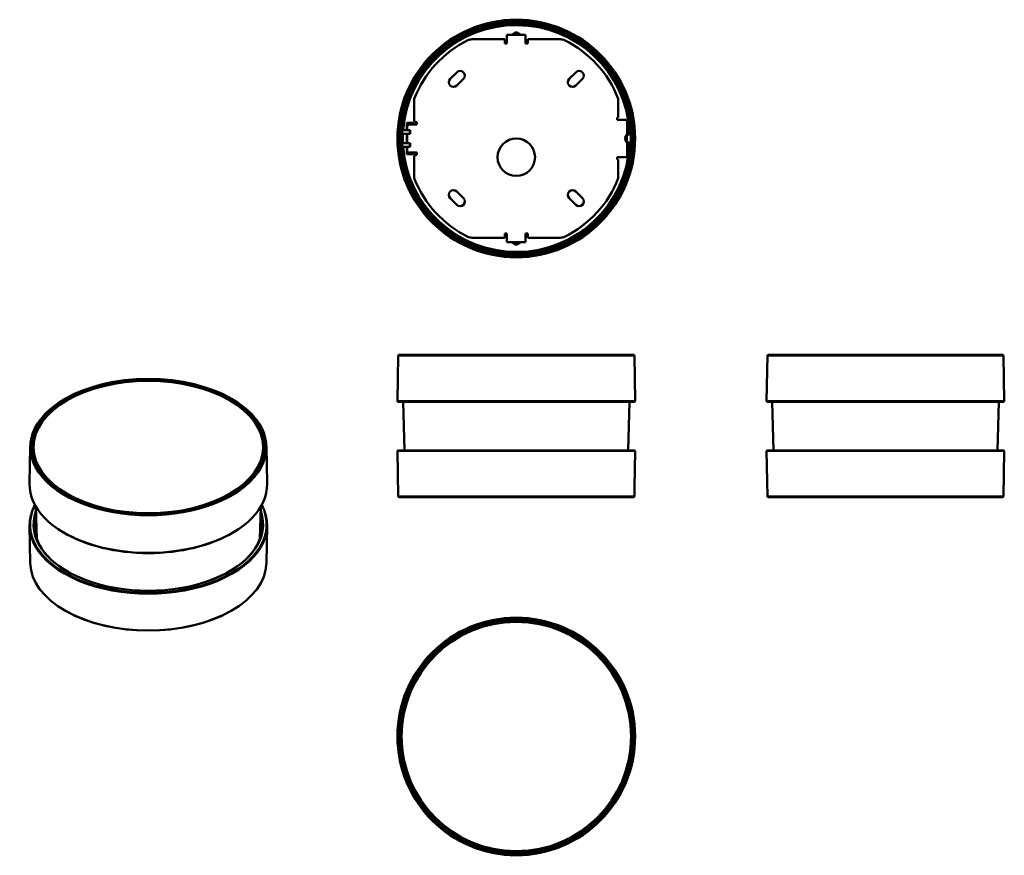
# Model space of a CAD drawing. Header units: millimetres. Extents: x 34 to 560, y 99 to 545.
import ezdxf

# ---------------------------------------------------------------- set-up
doc = ezdxf.new("R2010")
doc.units = ezdxf.units.MM
doc.header["$LTSCALE"] = 2
doc.layers.add('Visibile (ISO)', color=7, linetype='Continuous', lineweight=50)

msp = doc.modelspace()

# ---------------------------------------------------------------- linework, layer by layer
at = {"layer": 'Visibile (ISO)'}
for p, q in [((294.58, 537.32), (294.58, 535.51)), ((304.58, 537.32), (294.58, 537.32)), ((304.58, 535.51), (304.58, 537.32)), ((293.38, 534.93), (275.95, 534.93)), ((293.38, 532.65), (293.38, 534.93)), ((294.58, 532.65), (293.38, 532.65)), ((294.58, 533.25), (294.58, 535.51)), ((294.58, 533.25), (294.58, 532.65)), ((304.58, 535.51), (304.58, 533.25)), ((304.58, 532.65), (304.58, 533.25)), ((305.78, 532.65), (304.58, 532.65)), ((323.21, 534.93), (305.78, 534.93)), ((305.78, 534.93), (305.78, 532.65)), ((264.23, 513.75), (267.76, 517.29)), ((327.86, 513.75), (331.4, 517.29)), ((271.3, 513.75), (267.76, 510.22)), ((334.94, 513.75), (331.4, 510.22)), ((245.08, 503.19), (245.08, 491.63)), ((354.08, 493.13), (354.08, 503.19)), ((241.02, 490.23), (241.02, 486.43)), ((244.62, 490.23), (241.02, 490.23)), ((241.02, 490.23), (241.3, 489.95)), ((241.3, 486.43), (241.3, 489.95)), ((241.3, 489.95), (244.34, 489.95)), ((241.68, 489.43), (243.67, 489.43)), ((245.92, 489.43), (243.67, 489.43)), ((244.34, 489.95), (244.62, 490.23)), ((244.34, 489.95), (244.34, 489.43)), ((244.62, 489.43), (244.62, 490.23)), ((246.52, 489.43), (245.92, 489.43)), ((246.08, 490.63), (246.52, 490.63)), ((246.52, 490.63), (246.52, 489.43)), ((353.48, 491.93), (353.48, 493.13)), ((353.48, 493.13), (354.08, 493.13)), ((354.08, 491.93), (353.48, 491.93)), ((355.99, 491.93), (354.08, 491.93)), ((355.99, 491.93), (358.35, 491.93)), ((358.85, 490.93), (358.85, 483.93)), ((238.55, 484.43), (242.75, 484.43)), ((238.67, 486.43), (242.75, 486.43)), ((241.02, 484.43), (241.02, 479.43)), ((241.3, 479.43), (241.3, 484.43)), ((241.33, 486.43), (241.33, 488.43)), ((241.33, 479.43), (241.33, 484.43)), ((242.75, 486.43), (242.95, 486.43)), ((242.75, 484.43), (242.75, 486.43)), ((242.95, 484.43), (242.75, 484.43)), ((242.95, 486.43), (242.95, 484.43)), ((358.85, 486.18), (358.88, 486.18)), ((360.52, 485.64), (360.51, 485.64)), ((360.54, 485.64), (360.52, 485.64)), ((360.52, 485.33), (360.57, 485.33)), ((238.55, 479.43), (242.75, 479.43)), ((242.95, 479.43), (242.75, 479.43)), ((242.75, 479.43), (242.75, 477.43)), ((242.95, 477.43), (242.95, 479.43)), ((357.77, 482.43), (358.63, 483.93)), ((357.77, 481.43), (357.77, 482.43)), ((357.77, 481.43), (358.63, 479.93)), ((358.63, 483.93), (358.63, 479.93)), ((358.63, 483.93), (359.53, 483.93)), ((358.63, 479.93), (359.53, 479.93)), ((358.85, 479.93), (358.85, 472.93)), ((362.77, 483.19), (362.68, 483.34)), ((362.77, 480.67), (362.68, 480.52)), ((362.77, 483.19), (362.77, 480.67)), ((238.67, 477.43), (242.75, 477.43)), ((241.02, 477.43), (241.02, 473.63)), ((241.02, 473.63), (241.3, 473.91)), ((241.02, 473.63), (244.62, 473.63)), ((241.3, 473.91), (241.3, 477.43)), ((244.34, 473.91), (241.3, 473.91)), ((241.33, 475.43), (241.33, 477.43)), ((243.67, 474.43), (241.68, 474.43)), ((242.75, 477.43), (242.95, 477.43)), ((243.67, 474.43), (245.92, 474.43)), ((244.34, 474.43), (244.34, 473.91)), ((244.62, 473.63), (244.34, 473.91)), ((244.62, 473.63), (244.62, 474.43)), ((245.92, 474.43), (246.52, 474.43)), ((246.52, 474.43), (246.52, 473.23)), ((358.88, 477.68), (358.85, 477.68)), ((360.51, 478.22), (360.52, 478.22)), ((360.57, 478.53), (360.52, 478.53)), ((360.52, 478.22), (360.54, 478.22)), ((245.08, 472.23), (245.08, 460.67)), ((246.52, 473.23), (246.08, 473.23)), ((353.48, 470.73), (353.48, 471.93)), ((353.48, 471.93), (354.08, 471.93)), ((354.08, 470.73), (353.48, 470.73)), ((354.08, 471.93), (355.99, 471.93)), ((354.08, 460.67), (354.08, 470.73)), ((358.35, 471.93), (355.99, 471.93)), ((267.76, 453.65), (271.3, 450.11)), ((331.4, 453.65), (334.94, 450.11)), ((267.76, 446.58), (264.23, 450.11)), ((331.4, 446.58), (327.86, 450.11)), ((275.95, 428.93), (293.38, 428.93)), ((293.38, 428.93), (293.38, 431.21)), ((293.38, 431.21), (294.58, 431.21)), ((294.58, 431.21), (294.58, 430.61)), ((294.58, 430.61), (294.58, 428.36)), ((294.58, 426.54), (294.58, 428.36)), ((304.58, 426.54), (294.58, 426.54)), ((304.58, 430.61), (304.58, 431.21)), ((304.58, 431.21), (305.78, 431.21)), ((304.58, 428.36), (304.58, 430.61)), ((304.58, 428.36), (304.58, 426.54)), ((305.78, 431.21), (305.78, 428.93)), ((305.78, 428.93), (323.21, 428.93)), ((236.51, 365.99), (236.09, 341.59)), ((236.82, 366.29), (236.51, 365.99)), ((362.65, 365.99), (236.51, 365.99)), ((236.82, 366.29), (362.34, 366.29)), ((362.34, 366.29), (362.65, 365.99)), ((362.65, 365.99), (363.08, 341.59)), ((433.74, 365.99), (433.31, 341.59)), ((434.04, 366.29), (433.74, 365.99)), ((559.88, 365.99), (433.74, 365.99)), ((434.04, 366.29), (559.57, 366.29)), ((559.57, 366.29), (559.88, 365.99)), ((559.88, 365.99), (560.3, 341.59)), ((59.42, 343.36), (59.21, 343.25)), ((146.59, 343.36), (146.8, 343.25)), ((236.09, 341.59), (363.08, 341.59)), ((236.38, 341.29), (236.09, 341.59)), ((362.78, 341.29), (236.38, 341.29)), ((239.77, 315.29), (239.09, 341.29)), ((359.39, 315.29), (360.07, 341.29)), ((362.78, 341.29), (363.08, 341.59)), ((433.31, 341.59), (560.3, 341.59)), ((433.61, 341.29), (433.31, 341.59)), ((560.01, 341.29), (433.61, 341.29)), ((437, 315.29), (436.32, 341.29)), ((556.61, 315.29), (557.29, 341.29)), ((560.01, 341.29), (560.3, 341.59)), ((39.94, 317.49), (39.51, 297.58)), ((41.7, 316.07), (41.7, 317.05)), ((164.3, 316.07), (164.3, 317.05)), ((166.07, 317.49), (166.49, 297.58)), ((236.38, 315.29), (236.09, 314.99)), ((363.08, 314.99), (236.09, 314.99)), ((236.51, 290.59), (236.09, 314.99)), ((236.38, 315.29), (362.78, 315.29)), ((362.73, 295.41), (363.08, 314.99)), ((362.78, 315.29), (363.08, 314.99)), ((433.61, 315.29), (433.31, 314.99)), ((560.3, 314.99), (433.31, 314.99)), ((433.74, 290.59), (433.31, 314.99)), ((433.61, 315.29), (560.01, 315.29)), ((559.88, 290.59), (560.3, 314.99)), ((560.01, 315.29), (560.3, 314.99)), ((362.77, 295.04), (362.72, 295.12)), ((362.77, 295.04), (362.77, 292.53)), ((236.51, 290.59), (362.65, 290.59)), ((236.82, 290.29), (236.51, 290.59)), ((362.34, 290.29), (236.82, 290.29)), ((362.34, 290.29), (362.65, 290.59)), ((362.65, 290.59), (362.68, 292.16)), ((362.77, 292.53), (362.68, 292.37)), ((433.74, 290.59), (559.88, 290.59)), ((434.04, 290.29), (433.74, 290.59)), ((559.57, 290.29), (434.04, 290.29)), ((559.57, 290.29), (559.88, 290.59)), ((43.44, 267.82), (42.88, 285.34)), ((162.57, 267.82), (163.13, 285.34)), ((39.94, 255.03), (39.51, 274.95)), ((166.07, 255.03), (166.49, 274.95)), ((57.55, 271.52), (57.34, 271.65)), ((148.45, 271.52), (148.67, 271.65)), ((59.42, 229.16), (59.21, 229.28)), ((146.59, 229.16), (146.8, 229.28))]:
    msp.add_line(p, q, dxfattribs=at)
for centre, radius in [((299.58, 481.93), 63.49), ((299.58, 481.93), 63.07), ((299.58, 481.93), 62.76), ((299.58, 481.93), 61.74), ((299.58, 481.93), 61.64), ((299.58, 481.93), 61.62), ((299.58, 481.93), 61.12), ((299.58, 471.93), 10), ((299.58, 162.41), 63.49), ((299.58, 162.41), 63.07), ((299.58, 162.41), 62.76), ((299.58, 162.41), 61.74), ((299.58, 162.41), 61.64), ((299.58, 162.41), 61.62), ((299.58, 162.41), 61.3)]:
    msp.add_circle(centre, radius, dxfattribs=at)
for centre, radius, start, end in [((299.58, 481.93), 60.93, 3.5521, 175.7649), ((299.58, 481.93), 60.62, 3.5173, 175.7431), ((299.58, 536.43), 2.2, 23.9806, 156.0194), ((299.58, 536.43), 2, 26.5559, 153.4441), ((299.58, 481.93), 56.23, 88.9686, 91.0314), ((299.58, 481.93), 58.5, 116.2081, 158.6894), ((275.95, 529.93), 5, 90, 116.2081), ((323.21, 529.93), 5, 63.7919, 90), ((299.58, 481.93), 58.5, 21.3106, 63.7919), ((269.53, 515.52), 2.5, 315, 135), ((333.17, 515.52), 2.5, 315, 135), ((265.99, 511.98), 2.5, 135, 315), ((329.63, 511.98), 2.5, 135, 315), ((299.58, 481.93), 57.15, 171.9313, 172.4585), ((299.58, 481.93), 56.23, 171.7997, 172.3356), ((246.08, 491.63), 1, 180, 270), ((299.58, 481.93), 61.08, 175.775, 177.6543), ((299.58, 481.93), 60.93, 177.6486, 182.3514), ((299.58, 481.93), 60.62, 177.6366, 182.3634), ((299.58, 481.93), 59.39, 1.9299, 3.596), ((358.88, 485.68), 0.5, 3.6183, 90), ((299.58, 481.93), 59.92, 2.7507, 3.6183), ((299.58, 481.93), 59.92, 1.9127, 2.6171), ((299.58, 481.93), 59.99, 1.7895, 2.5399), ((299.58, 481.93), 60.3, 1.646, 2.5399), ((299.58, 481.93), 61.08, 1.6249, 3.1938), ((299.58, 481.93), 61.08, 182.3457, 184.225), ((299.58, 481.93), 59.39, 356.404, 358.0701), ((299.58, 481.93), 59.92, 356.3817, 357.2493), ((299.58, 481.93), 59.92, 357.3829, 358.0873), ((299.58, 481.93), 59.99, 357.4601, 358.2105), ((299.58, 481.93), 60.3, 357.4601, 358.354), ((299.58, 481.93), 61.08, 356.8062, 358.3751), ((299.58, 481.93), 60.93, 184.2351, 356.4479), ((299.58, 481.93), 60.62, 184.2569, 356.4827), ((299.58, 481.93), 57.15, 187.5415, 188.0687), ((299.58, 481.93), 56.23, 187.6644, 188.2003), ((358.88, 478.18), 0.5, 270, 356.3817), ((246.08, 472.23), 1, 90, 180), ((299.58, 481.93), 58.5, 201.3106, 243.7919), ((299.58, 481.93), 58.5, 296.2081, 338.6894), ((265.99, 451.88), 2.5, 45, 225), ((329.63, 451.88), 2.5, 45, 225), ((269.53, 448.34), 2.5, 225, 45), ((333.17, 448.34), 2.5, 225, 45), ((275.95, 433.93), 5, 243.7919, 270), ((299.58, 427.43), 2.2, 203.9806, 336.0194), ((299.58, 427.43), 2, 206.5559, 333.4441), ((323.21, 433.93), 5, 270, 296.2081), ((299.58, 481.93), 56.23, 268.9686, 271.0314)]:
    msp.add_arc(centre, radius, start, end, dxfattribs=at)
for centre, major_axis, ratio, start_param, end_param in [((241.68, 488.43), (0, 1), 0.34202, 0, 1.570796), ((358.35, 490.93), (0, 1), 0.5, 4.712389, 6.283185), ((299.58, 479.83), (0, -61.27), 0.999411, 1.660775, 1.665779), ((241.68, 475.43), (0, -1), 0.34202, 4.712389, 6.283185), ((299.58, 484.03), (0, 61.27), 0.999411, 4.617407, 4.62241), ((358.35, 472.93), (0, -1), 0.5, 0, 1.570796), ((103, 317.21), (-61.64, 0), 0.57735, 2.339225, 7.085553), ((103, 317.05), (-63.07, 0), 0.57735, 5.480021, 10.227942), ((103, 316.07), (-61.62, 0), 0.57735, 6.082356, 6.279464), ((103, 316.07), (61.62, 0), 0.57735, 0.003722, 0.20083), ((103, 316.07), (-61.3, 0), 0.57735, 0, 0.156902), ((103, 316.07), (61.3, 0), 0.57735, 6.126283, 6.283185), ((103, 297.12), (63.49, 0), 0.57735, 3.12925, 6.295528), ((103, 275.4), (-63.49, 0), 0.57735, 5.982444, 9.72552), ((103, 275.65), (63.2, 0), 0.57735, 2.851218, 6.57356), ((103, 275.65), (-61.3, 0), 0.57735, 6.080477, 9.627486), ((103, 275.4), (-60.99, 0), 0.57735, 6.103301, 7.083938), ((103, 275.4), (60.99, 0), 0.57735, 5.482433, 6.46307), ((103, 262.83), (-60.73, 0), 0.57735, 6.091947, 6.115448), ((103, 262.58), (-60.42, 0), 0.57735, 6.116467, 6.124762), ((103, 296.88), (63.2, 0), 0.57735, 3.909834, 5.514944), ((103, 262.58), (60.42, 0), 0.57735, 0.158423, 0.166718), ((103, 262.83), (60.73, 0), 0.57735, 0.167738, 0.191238), ((103, 255.48), (63.07, 0), 0.57735, 3.153936, 6.270842), ((103, 255.24), (62.76, 0), 0.57735, 3.944757, 5.480021)]:
    msp.add_ellipse(centre, major_axis=major_axis, ratio=ratio, start_param=start_param, end_param=end_param, dxfattribs=at)
for centre, major_axis in [((103, 317.29), (-62.76, 0)), ((103, 317.29), (-61.74, 0)), ((103, 317.05), (-61.3, 0))]:
    msp.add_ellipse(centre, major_axis=major_axis, ratio=0.57735, dxfattribs=at)
for points, knots in [([(359.89, 485.55), (359.84, 485.51), (359.78, 485.47), (359.65, 485.35), (359.59, 485.26), (359.51, 485.11), (359.49, 485.05), (359.45, 484.93), (359.45, 484.89), (359.44, 484.84), (359.44, 484.83), (359.43, 484.82), (359.43, 484.81), (359.43, 484.81), (359.43, 484.81), (359.43, 484.81), (359.43, 484.81), (359.43, 484.81), (359.43, 484.81), (359.43, 484.81), (359.43, 484.81), (359.43, 484.81), (359.43, 484.81), (359.43, 484.81)], [-0.2621884, -0.2621884, -0.2621884, -0.2621884, -0.2368628, -0.2368628, -0.1992858, -0.1992858, -0.1761185, -0.1761185, -0.1547236, -0.1547236, -0.1444788, -0.1444788, -0.1370953, -0.1370953, -0.1337205, -0.1337205, -0.1320833, -0.1320833, -0.1307656, -0.1307656, -0.1292414, -0.1292414, -0.1288175, -0.1288175, -0.1288175, -0.1288175]), ([(359.43, 484.81), (359.43, 484.79), (359.43, 484.78), (359.43, 484.75), (359.44, 484.73), (359.44, 484.7), (359.44, 484.69), (359.44, 484.68), (359.44, 484.68), (359.44, 484.68), (359.44, 484.67), (359.44, 484.67), (359.44, 484.67), (359.44, 484.67)], [0.09184731, 0.09184731, 0.09184731, 0.09184731, 0.11829375, 0.11829375, 0.15167351, 0.15167351, 0.16203879, 0.16203879, 0.16572734, 0.16572734, 0.1672886, 0.1672886, 0.16874485, 0.16874485, 0.16874485, 0.16874485]), ([(360.51, 485.64), (360.4, 485.64), (360.29, 485.62), (360.09, 485.55), (360.01, 485.51), (359.88, 485.41), (359.83, 485.37), (359.79, 485.33), (359.72, 485.26), (359.66, 485.18), (359.54, 484.93), (359.51, 484.76), (359.52, 484.59)], [-0.1613616, -0.1613616, -0.1613616, -0.1613616, -0.1280573, -0.1280573, -0.0990701, -0.0990701, -0.0809531, -0.0809531, -0.0809531, -0.0511496, -0.0511496, -0.0005356, -0.0005356, -0.0005356, -0.0005356]), ([(359.52, 484.59), (359.52, 484.59), (359.52, 484.59), (359.52, 484.59), (359.52, 484.59), (359.52, 484.59)], [-0.0005356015, -0.0005356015, -0.0005356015, -0.0005356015, -0.0002678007, -0.0002678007, 0, 0, 0, 0]), ([(359.82, 484.61), (359.82, 484.72), (359.84, 484.84), (359.93, 485.01), (359.97, 485.07), (360.01, 485.12), (360.04, 485.15), (360.07, 485.18), (360.16, 485.24), (360.22, 485.27), (360.36, 485.32), (360.44, 485.33), (360.52, 485.33)], [0.0005356, 0.0005356, 0.0005356, 0.0005356, 0.0511496, 0.0511496, 0.0809531, 0.0809531, 0.0809531, 0.0990701, 0.0990701, 0.1280573, 0.1280573, 0.1613616, 0.1613616, 0.1613616, 0.1613616]), ([(359.82, 484.6), (359.82, 484.6), (359.82, 484.6), (359.82, 484.61), (359.82, 484.61), (359.82, 484.61)], [0, 0, 0, 0, 0.0002678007, 0.0002678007, 0.0005356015, 0.0005356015, 0.0005356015, 0.0005356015]), ([(359.89, 485.55), (359.93, 485.57), (359.97, 485.6), (360.03, 485.63), (360.06, 485.64), (360.09, 485.65)], [0.10434165, 0.10434165, 0.10434165, 0.10434165, 0.11717999, 0.11717999, 0.12653257, 0.12653257, 0.12653257, 0.12653257]), ([(360.4, 485.71), (360.31, 485.7), (360.22, 485.69), (360.12, 485.66), (360.11, 485.66), (360.09, 485.65)], [-0.12257618, -0.12257618, -0.12257618, -0.12257618, -0.08630838, -0.08630838, -0.07950684, -0.07950684, -0.07950684, -0.07950684]), ([(360.52, 485.33), (360.52, 485.33), (360.52, 485.33), (360.52, 485.33), (360.52, 485.33), (360.52, 485.33)], [0.1613616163, 0.1613616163, 0.1613616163, 0.1613616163, 0.1616338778, 0.1616338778, 0.1619061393, 0.1619061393, 0.1619061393, 0.1619061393]), ([(359.44, 479.19), (359.44, 479.19), (359.44, 479.19), (359.44, 479.19), (359.44, 479.18), (359.44, 479.18), (359.44, 479.17), (359.44, 479.16), (359.44, 479.15), (359.44, 479.12), (359.43, 479.09), (359.43, 479.07), (359.43, 479.06), (359.43, 479.06)], [0, 0, 0, 0, 0.00069351, 0.00069351, 0.00161288, 0.00161288, 0.00336381, 0.00336381, 0.00793757, 0.00793757, 0.02845522, 0.02845522, 0.03763846, 0.03763846, 0.03763846, 0.03763846]), ([(359.43, 479.06), (359.43, 479.06), (359.43, 479.06), (359.43, 479.06), (359.43, 479.06), (359.43, 479.06), (359.43, 479.06), (359.43, 479.06), (359.43, 479.06), (359.43, 479.05), (359.43, 479.05), (359.43, 479.04), (359.44, 479.03), (359.44, 479), (359.44, 478.98), (359.46, 478.91), (359.48, 478.85), (359.54, 478.69), (359.59, 478.6), (359.71, 478.46), (359.77, 478.4), (359.85, 478.34), (359.87, 478.32), (359.89, 478.31)], [-0.23335627, -0.23335627, -0.23335627, -0.23335627, -0.23284883, -0.23284883, -0.23215406, -0.23215406, -0.23143667, -0.23143667, -0.23034881, -0.23034881, -0.22736226, -0.22736226, -0.22114763, -0.22114763, -0.2134327, -0.2134327, -0.20050666, -0.20050666, -0.18298258, -0.18298258, -0.17021305, -0.17021305, -0.16626877, -0.16626877, -0.16626877, -0.16626877]), ([(359.52, 479.27), (359.51, 479.16), (359.52, 479.04), (359.58, 478.84), (359.63, 478.75), (359.71, 478.62), (359.75, 478.57), (359.79, 478.53), (359.86, 478.46), (359.94, 478.4), (360.18, 478.27), (360.34, 478.22), (360.51, 478.22)], [-0.1613706, -0.1613706, -0.1613706, -0.1613706, -0.1280571, -0.1280571, -0.09907, -0.09907, -0.0809531, -0.0809531, -0.0809531, -0.0511496, -0.0511496, -0.0005446, -0.0005446, -0.0005446, -0.0005446]), ([(359.52, 479.27), (359.52, 479.27), (359.52, 479.27), (359.52, 479.27), (359.52, 479.27), (359.52, 479.27)], [-0.1619061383, -0.1619061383, -0.1619061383, -0.1619061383, -0.1616383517, -0.1616383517, -0.161370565, -0.161370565, -0.161370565, -0.161370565]), ([(359.82, 479.25), (359.82, 479.26), (359.82, 479.26), (359.82, 479.26), (359.82, 479.26), (359.82, 479.26)], [0.161370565, 0.161370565, 0.161370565, 0.161370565, 0.1616383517, 0.1616383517, 0.1619061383, 0.1619061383, 0.1619061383, 0.1619061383]), ([(360.52, 478.53), (360.4, 478.53), (360.28, 478.56), (360.12, 478.65), (360.06, 478.69), (360.01, 478.74), (359.98, 478.77), (359.96, 478.81), (359.9, 478.9), (359.87, 478.96), (359.83, 479.1), (359.82, 479.18), (359.82, 479.25)], [0.0005446, 0.0005446, 0.0005446, 0.0005446, 0.0511496, 0.0511496, 0.0809531, 0.0809531, 0.0809531, 0.09907, 0.09907, 0.1280571, 0.1280571, 0.1613706, 0.1613706, 0.1613706, 0.1613706]), ([(362.71, 480.57), (362.7, 480.52), (362.7, 480.47), (362.69, 480.35), (362.69, 480.31), (362.68, 480.31), (362.68, 480.35), (362.68, 480.52), (362.67, 480.64), (362.67, 480.93), (362.68, 481.11), (362.68, 481.51), (362.68, 481.73), (362.68, 482.13), (362.68, 482.35), (362.68, 482.75), (362.67, 482.93), (362.67, 483.22), (362.68, 483.35), (362.68, 483.51), (362.68, 483.55), (362.68, 483.55)], [0.3994794, 0.3994794, 0.3994794, 0.3994794, 0.4276438, 0.4276438, 0.4887402, 0.4887402, 0.5497849, 0.5497849, 0.6108296, 0.6108296, 0.6718736, 0.6718736, 0.7329176, 0.7329176, 0.7939617, 0.7939617, 0.8550057, 0.8550057, 0.9160504, 0.9160504, 0.9770951, 0.9770951, 0.9770951, 0.9770951]), ([(362.68, 483.55), (362.69, 483.55), (362.69, 483.51), (362.7, 483.39), (362.7, 483.34), (362.71, 483.29)], [0, 0, 0, 0, 0.06109643, 0.06109643, 0.08926081, 0.08926081, 0.08926081, 0.08926081]), ([(360.09, 478.21), (360.08, 478.22), (360.07, 478.22), (360, 478.25), (359.94, 478.28), (359.89, 478.31)], [0.03559065, 0.03559065, 0.03559065, 0.03559065, 0.03906955, 0.03906955, 0.05780201, 0.05780201, 0.05780201, 0.05780201]), ([(360.52, 478.53), (360.52, 478.53), (360.52, 478.53), (360.52, 478.53), (360.52, 478.53), (360.52, 478.53)], [0, 0, 0, 0, 0.0002722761, 0.0002722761, 0.0005445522, 0.0005445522, 0.0005445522, 0.0005445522]), ([(362.68, 293.78), (362.69, 293.99), (362.69, 294.21), (362.7, 294.6), (362.71, 294.79), (362.72, 295.08), (362.72, 295.2), (362.73, 295.37), (362.73, 295.41), (362.73, 295.41)], [0, 0, 0, 0, 0.0610964, 0.0610964, 0.1221929, 0.1221929, 0.1832815, 0.1832815, 0.2443701, 0.2443701, 0.2443701, 0.2443701]), ([(362.68, 292.16), (362.68, 292.16), (362.68, 292.2), (362.68, 292.37), (362.67, 292.49), (362.67, 292.78), (362.68, 292.96), (362.68, 293.36), (362.68, 293.58), (362.68, 293.78)], [0.7329176, 0.7329176, 0.7329176, 0.7329176, 0.7939617, 0.7939617, 0.8550057, 0.8550057, 0.9160504, 0.9160504, 0.9770951, 0.9770951, 0.9770951, 0.9770951])]:
    msp.add_open_spline(points, degree=3, knots=knots, dxfattribs=at)
for points in [[(360.4, 485.71), (360.43, 485.69), (360.46, 485.68), (360.49, 485.66)], [(360.09, 478.21), (360.19, 478.18), (360.29, 478.16), (360.4, 478.16)], [(360.49, 478.2), (360.46, 478.18), (360.43, 478.17), (360.4, 478.16)]]:
    msp.add_open_spline(points, degree=3, dxfattribs=at)
for points, weights in [([(360.49, 485.66), (360.51, 485.65), (360.54, 485.64)], [1.00000029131, 1.00000024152, 1.00000007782]), ([(360.54, 478.22), (360.51, 478.21), (360.49, 478.2)], [1.00000007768, 1.00000024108, 1.00000029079])]:
    msp.add_rational_spline(points, weights, degree=2, dxfattribs=at)

doc.saveas('drawing.dxf')
